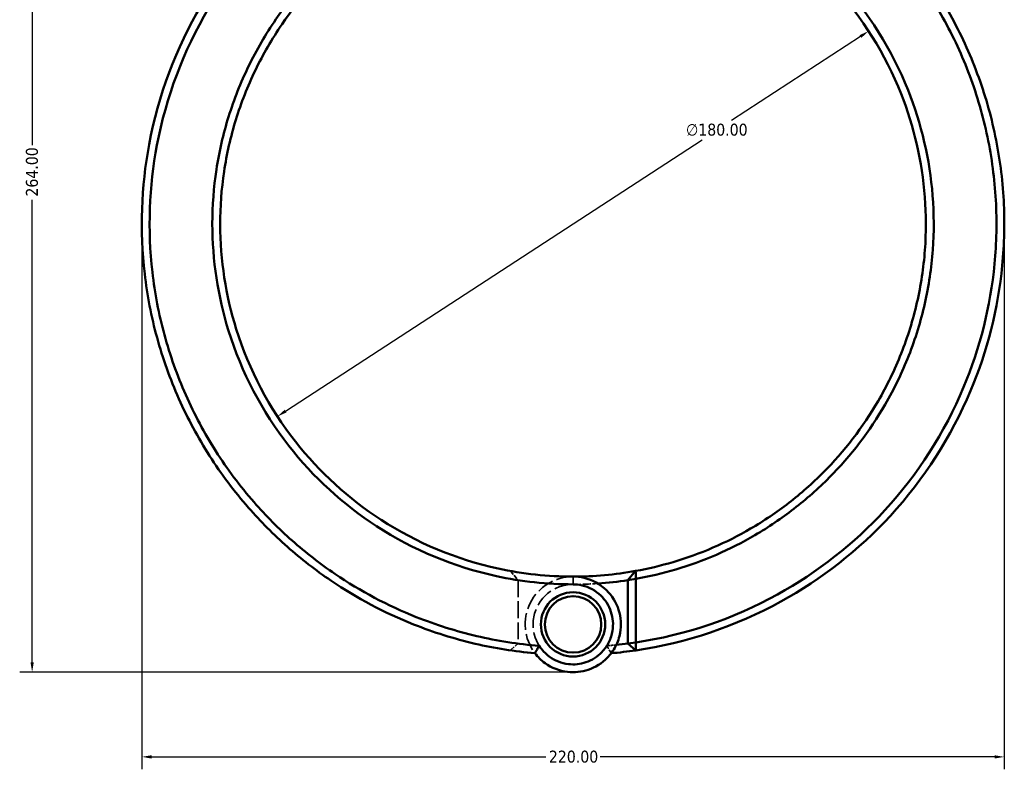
# Model space of a CAD drawing. Header units: millimetres. Extents: x 0 to 898, y 0 to 874.
# Tile 3 of 16: x 273 to 525, y 183 to 374. Entities that reach past the tile are written whole.
import ezdxf

# ---------------------------------------------------------------- set-up
doc = ezdxf.new("R2010")
doc.units = ezdxf.units.MM
doc.linetypes.add('DASHED', pattern=[0.2067, 0.1654, -0.0413])
for name, color, linetype, lineweight in [('Dimension (ANSI)', 7, 'Continuous', 25), ('Hidden (ANSI)', 7, 'DASHED', 35), ('Hidden Narrow (ANSI)', 7, 'DASHED', 25), ('Visible (ANSI)', 7, 'Continuous', 50), ('Visible Narrow (ANSI)', 7, 'Continuous', 35)]:
    doc.layers.add(name, color=color, linetype=linetype, lineweight=lineweight)
doc.styles.add('Note Text (ANSI)', font='tahoma.ttf')
doc.dimstyles.new('Default - mm (ANSI)', dxfattribs={"dimtxt": 3.048, "dimasz": 2.5, "dimexe": 3.175, "dimexo": 1.6002, "dimgap": 0.8, "dimtad": 0, "dimtoh": 1, "dimrnd": 1e-08, "dimzin": 4, "dimdsep": 46, "dimtxsty": 'Note Text (ANSI)', "dimcen": 0.09, "dimdle": 10, "dimclrd": 256, "dimclre": 256, "dimclrt": 256, "dimadec": 1, "dimazin": 1, "dimtfac": 1, "dimtofl": 0, "dimtmove": 0, "dimatfit": 3, "dimfxl": 1, "dimtolj": 1, "dimtzin": 4, "dimlwd": -1, "dimlwe": -1, "dimarcsym": 0})

# ---------------------------------------------------------------- blocks, each defined once
blk = doc.blocks.new('*D7')
at = {"layer": 'Defpoints', "color": 0, "transparency": 16777216}
for p in [(489.97, 371.11), (339.18, 272.81)]:
    blk.add_point(p, dxfattribs=at)
at = {"layer": 'Dimension (ANSI)', "transparency": 16777216}
for p, q in [((487.88, 369.74), (454.98, 348.3)), ((341.28, 274.18), (447.49, 343.41))]:
    blk.add_line(p, q, dxfattribs=at)
for points in [[(487.65, 370.09), (488.11, 369.39), (489.97, 371.11)], [(341.05, 274.53), (341.51, 273.83), (339.18, 272.81)]]:
    blk.add_solid(points, dxfattribs=at)
at = {"layer": 'Dimension (ANSI)', "transparency": 16777216, "insert": (443.39, 347.5), "char_height": 3.048, "attachment_point": 1, "style": 'Note Text (ANSI)'}
blk.add_mtext('\\A1;∅180.00', dxfattribs=at)
blk = doc.blocks.new('*D8')
at = {"layer": 'Defpoints', "color": 0, "transparency": 16777216}
for p in [(304.58, 321.96), (524.58, 321.96), (524.58, 185.96)]:
    blk.add_point(p, dxfattribs=at)
at = {"layer": 'Dimension (ANSI)', "transparency": 16777216}
for p, q in [((304.58, 320.36), (304.58, 182.79)), ((524.58, 320.36), (524.58, 182.79)), ((307.08, 185.96), (407.62, 185.96)), ((522.08, 185.96), (421.54, 185.96))]:
    blk.add_line(p, q, dxfattribs=at)
for points in [[(307.08, 186.38), (307.08, 185.54), (304.58, 185.96)], [(522.08, 186.38), (522.08, 185.54), (524.58, 185.96)]]:
    blk.add_solid(points, dxfattribs=at)
at = {"layer": 'Dimension (ANSI)', "transparency": 16777216, "insert": (408.42, 187.55), "char_height": 3.048, "attachment_point": 1, "style": 'Note Text (ANSI)'}
blk.add_mtext('\\A1;220.00', dxfattribs=at)
blk = doc.blocks.new('*D9')
at = {"layer": 'Defpoints', "color": 0, "transparency": 16777216}
for p in [(276.62, 471.56), (379.87, 471.56), (414.58, 207.56)]:
    blk.add_point(p, dxfattribs=at)
at = {"layer": 'Dimension (ANSI)', "transparency": 16777216}
for p, q in [((378.27, 471.56), (273.45, 471.56)), ((276.62, 469.06), (276.62, 342.02)), ((276.62, 210.06), (276.62, 328.1)), ((412.98, 207.56), (273.45, 207.56))]:
    blk.add_line(p, q, dxfattribs=at)
for points in [[(276.2, 469.06), (277.04, 469.06), (276.62, 471.56)], [(276.2, 210.06), (277.04, 210.06), (276.62, 207.56)]]:
    blk.add_solid(points, dxfattribs=at)
at = {"layer": 'Dimension (ANSI)', "transparency": 16777216, "insert": (275.03, 328.9), "char_height": 3.048, "attachment_point": 1, "rotation": 90, "style": 'Note Text (ANSI)'}
blk.add_mtext('\\A1;264.00', dxfattribs=at)

msp = doc.modelspace()

# ---------------------------------------------------------------- linework, layer by layer
at = {"layer": 'Hidden (ANSI)', "ltscale": 6.929874}
msp.add_line((398.607, 233.389), (400.579, 231.056), dxfattribs=at)
at = {"layer": 'Hidden (ANSI)', "ltscale": 26.060642}
msp.add_line((400.579, 231.032), (400.579, 214.872), dxfattribs=at)
at = {"layer": 'Hidden (ANSI)', "ltscale": 6.272046}
msp.add_line((400.579, 214.855), (398.598, 213.128), dxfattribs=at)
at = {"layer": 'Hidden (ANSI)', "ltscale": 26.198729}
msp.add_arc((414.579, 219.761), 12.2, 90, 217.16087, dxfattribs=at)
at = {"layer": 'Hidden (ANSI)', "ltscale": 33.997589}
msp.add_arc((414.579, 321.961), 92, 261.24707, 270, dxfattribs=at)
at = {"layer": 'Hidden (ANSI)', "ltscale": 29.241877}
for start, end in [(90, 327.66555), (212.33445, 90)]:
    msp.add_arc((414.579, 219.761), 10.2, start, end, dxfattribs=at)
at = {"layer": 'Hidden (ANSI)', "ltscale": 12.098065}
msp.add_arc((414.579, 321.961), 92, 270, 273.95575, dxfattribs=at)
at = {"layer": 'Hidden (ANSI)', "ltscale": 10.30801}
msp.add_arc((414.579, 321.961), 108, 262.55181, 265.42293, dxfattribs=at)
at = {"layer": 'Hidden (ANSI)', "ltscale": 4.591596}
msp.add_arc((414.579, 321.961), 108, 274.57707, 275.85599, dxfattribs=at)
at = {"layer": 'Hidden (ANSI)', "ltscale": 0.064441}
msp.add_rational_spline([(400.579, 231.032), (400.579, 231.044), (400.579, 231.056)], [1.0759798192, 1.07597643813, 1.0759730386], degree=2, dxfattribs=at)
at = {"layer": 'Hidden (ANSI)', "ltscale": 0.044709}
msp.add_rational_spline([(400.579, 214.855), (400.579, 214.864), (400.579, 214.872)], [1.08681766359, 1.08683652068, 1.0868553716], degree=2, dxfattribs=at)
at = {"layer": 'Hidden (ANSI)', "ltscale": 5.676776}
for points in [[(404.857, 212.391), (405.21, 213.031), (405.579, 213.673), (405.961, 214.305)], [(423.198, 214.305), (423.579, 213.673), (423.948, 213.031), (424.302, 212.391)]]:
    msp.add_open_spline(points, degree=3, dxfattribs=at)
at = {"layer": 'Hidden Narrow (ANSI)', "ltscale": 0.024203}
msp.add_line((414.579, 229.961), (414.579, 229.97), dxfattribs=at)
at = {"layer": 'Visible (ANSI)'}
for p, q in [((428.579, 231.056), (430.551, 233.389)), ((430.579, 231.373), (428.579, 231.056)), ((428.579, 231.056), (428.579, 214.855)), ((430.579, 215.143), (430.579, 231.373)), ((428.579, 214.855), (430.579, 215.143)), ((430.561, 213.128), (428.579, 214.855))]:
    msp.add_line(p, q, dxfattribs=at)
for radius in [8.2, 7.2]:
    msp.add_circle((414.579, 219.761), radius, dxfattribs=at)
for radius, start, end in [(90, 270, 280.22228), (92, 273.95575, 278.75293), (108, 275.85599, 277.44819), (110, 275.07089, 278.35378)]:
    msp.add_arc((414.579, 321.961), radius, start, end, dxfattribs=at)
for points, knots in [([(380.232, 426.461), (366.355, 421.9), (353.407, 414.541), (333.432, 397.168), (325.751, 387.918), (313.309, 366.744), (308.795, 354.681), (304.424, 331.343), (304.04, 320.17), (305.323, 309.193), (305.964, 303.704), (307.02, 298.265), (309.935, 287.608), (311.795, 282.39), (316.275, 272.294), (318.896, 267.415), (324.839, 258.108), (328.162, 253.679), (334.887, 245.993), (338.203, 242.66), (345.232, 236.445), (348.946, 233.562), (359.427, 226.452), (366.514, 222.697), (379.014, 217.725), (384.257, 216.081), (394.615, 213.665), (399.72, 212.847), (404.857, 212.391)], [0.3169911, 0.3169911, 0.3169911, 0.3169911, 0.7146722, 0.7146722, 1.03798, 1.03798, 1.3838528, 1.3838528, 1.6853247, 1.6853247, 1.6853247, 1.8360607, 1.8360607, 1.9867966, 1.9867966, 2.1375326, 2.1375326, 2.2882686, 2.2882686, 2.4163941, 2.4163941, 2.5445197, 2.5445197, 2.7623332, 2.7623332, 2.9120311, 2.9120311, 3.0529272, 3.0529272, 3.0529272, 3.0529272]), ([(405.964, 214.295), (400.592, 214.725), (395.253, 215.558), (384.759, 218.01), (379.603, 219.63), (367.314, 224.528), (360.347, 228.227), (350.048, 235.229), (346.4, 238.067), (339.496, 244.186), (336.241, 247.467), (329.64, 255.031), (326.38, 259.39), (320.553, 268.547), (317.985, 273.346), (313.599, 283.274), (311.78, 288.404), (308.934, 298.88), (307.907, 304.225), (307.287, 309.617), (306.046, 320.4), (306.444, 331.371), (310.776, 354.274), (315.227, 366.103), (327.465, 386.856), (335.012, 395.917), (354.617, 412.928), (367.315, 420.128), (380.917, 424.59), (383.015, 425.279), (385.134, 425.903), (387.27, 426.461)], [-3.0617291, -3.0617291, -3.0617291, -3.0617291, -2.9120311, -2.9120311, -2.7623332, -2.7623332, -2.5445197, -2.5445197, -2.4163941, -2.4163941, -2.2882686, -2.2882686, -2.1375326, -2.1375326, -1.9867966, -1.9867966, -1.8360607, -1.8360607, -1.6853247, -1.6853247, -1.6853247, -1.3838528, -1.3838528, -1.03798, -1.03798, -0.7146722, -0.7146722, -0.3169911, -0.3169911, -0.3169911, -0.2556583, -0.2556583, -0.2556583, -0.2556583]), ([(430.561, 213.128), (443.523, 215.031), (456.14, 219.275), (478.016, 231.315), (487.477, 238.733), (504.101, 256.795), (511.058, 267.622), (520.259, 289.497), (522.996, 300.331), (524.064, 311.332), (524.598, 316.832), (524.717, 322.373), (524.121, 333.413), (523.406, 338.911), (521.158, 349.738), (519.625, 355.068), (515.774, 365.437), (513.457, 370.477), (508.493, 379.427), (505.948, 383.393), (500.371, 390.968), (497.338, 394.576), (488.562, 403.757), (482.402, 408.933), (471.608, 416.156), (467.272, 418.648), (458.302, 423.021), (453.667, 424.903), (448.927, 426.461)], [0.1460669, 0.1460669, 0.1460669, 0.1460669, 0.5040431, 0.5040431, 0.8281609, 0.8281609, 1.1743413, 1.1743413, 1.4758255, 1.4758255, 1.4758255, 1.6265676, 1.6265676, 1.7773097, 1.7773097, 1.9280518, 1.9280518, 2.0787939, 2.0787939, 2.2069247, 2.2069247, 2.3350555, 2.3350555, 2.5528778, 2.5528778, 2.6887397, 2.6887397, 2.8246015, 2.8246015, 2.8246015, 2.8246015]), ([(441.888, 426.461), (444.024, 425.903), (446.143, 425.279), (448.241, 424.59), (452.888, 423.066), (457.431, 421.225), (466.227, 416.946), (470.479, 414.506), (481.068, 407.436), (487.114, 402.369), (495.733, 393.378), (498.711, 389.843), (504.192, 382.421), (506.695, 378.534), (511.579, 369.762), (513.861, 364.82), (517.657, 354.651), (519.171, 349.422), (521.397, 338.798), (522.109, 333.401), (522.714, 322.563), (522.607, 317.121), (522.092, 311.718), (521.063, 300.911), (518.393, 290.262), (509.388, 268.752), (502.566, 258.099), (486.247, 240.321), (476.953, 233.016), (455.535, 221.203), (443.229, 217.038), (430.579, 215.143)], [-2.8859344, -2.8859344, -2.8859344, -2.8859344, -2.8246015, -2.8246015, -2.8246015, -2.6887397, -2.6887397, -2.5528778, -2.5528778, -2.3350555, -2.3350555, -2.2069247, -2.2069247, -2.0787939, -2.0787939, -1.9280518, -1.9280518, -1.7773097, -1.7773097, -1.6265676, -1.6265676, -1.4758255, -1.4758255, -1.4758255, -1.1743413, -1.1743413, -0.8281609, -0.8281609, -0.5040431, -0.5040431, -0.1487092, -0.1487092, -0.1487092, -0.1487092]), ([(414.579, 413.951), (408.129, 413.951), (401.678, 413.27), (388.172, 410.387), (381.159, 407.982), (370.927, 403.035), (367.435, 401.057), (360.74, 396.661), (357.536, 394.245), (348.55, 386.498), (343.26, 380.6), (336.181, 370.32), (333.847, 366.315), (329.807, 358), (328.101, 353.69), (325.356, 344.862), (324.317, 340.345), (322.928, 331.205), (322.579, 326.583), (322.579, 321.961), (322.579, 312.717), (323.983, 303.473), (330.024, 284.05), (335.256, 274.06), (348.352, 257.304), (355.954, 250.341), (373.784, 238.767), (384.185, 234.431), (401.44, 230.677), (408.009, 229.971), (414.579, 229.971)], [-3.1415927, -3.1415927, -3.1415927, -3.1415927, -2.9312711, -2.9312711, -2.6912754, -2.6912754, -2.5606895, -2.5606895, -2.4301035, -2.4301035, -2.1738189, -2.1738189, -2.0230633, -2.0230633, -1.8723076, -1.8723076, -1.721552, -1.721552, -1.5707963, -1.5707963, -1.5707963, -1.269285, -1.269285, -0.9073789, -0.9073789, -0.5757642, -0.5757642, -0.2142133, -0.2142133, 0, 0, 0, 0]), ([(414.579, 231.961), (408.167, 231.961), (401.755, 232.649), (384.912, 236.305), (374.756, 240.528), (357.333, 251.808), (349.898, 258.597), (337.074, 274.944), (331.94, 284.698), (325.993, 303.678), (324.6, 312.716), (324.579, 321.761), (324.569, 326.284), (324.901, 330.808), (326.24, 339.756), (327.248, 344.181), (329.917, 352.829), (331.579, 357.054), (335.52, 365.205), (337.798, 369.133), (344.714, 379.215), (349.888, 385.003), (358.682, 392.607), (361.819, 394.98), (368.375, 399.295), (371.795, 401.239), (381.82, 406.097), (388.693, 408.459), (401.932, 411.292), (408.255, 411.961), (414.579, 411.961)], [0, 0, 0, 0, 0.2142133, 0.2142133, 0.5757642, 0.5757642, 0.9073789, 0.9073789, 1.269285, 1.269285, 1.5707963, 1.5707963, 1.5707963, 1.721552, 1.721552, 1.8723076, 1.8723076, 2.0230633, 2.0230633, 2.1738189, 2.1738189, 2.4301035, 2.4301035, 2.5606895, 2.5606895, 2.6912754, 2.6912754, 2.9312711, 2.9312711, 3.1415927, 3.1415927, 3.1415927, 3.1415927]), ([(430.579, 231.373), (434.016, 231.98), (437.417, 232.782), (447.819, 235.87), (454.622, 238.815), (464.437, 244.547), (467.764, 246.793), (474.096, 251.699), (477.102, 254.359), (485.453, 262.784), (490.265, 269.076), (496.516, 279.875), (498.53, 284.049), (501.907, 292.652), (503.271, 297.081), (505.318, 306.094), (506.001, 310.678), (506.672, 319.896), (506.659, 324.53), (506.299, 329.137), (505.578, 338.351), (503.458, 347.454), (495.923, 366.345), (489.928, 375.897), (475.568, 391.579), (467.449, 397.927), (448.775, 408.077), (438.069, 411.59), (422.942, 413.665), (418.761, 413.951), (414.579, 413.951)], [-2.9668095, -2.9668095, -2.9668095, -2.9668095, -2.8530315, -2.8530315, -2.6130273, -2.6130273, -2.4824181, -2.4824181, -2.3518089, -2.3518089, -2.0955839, -2.0955839, -1.9448633, -1.9448633, -1.7941426, -1.7941426, -1.643422, -1.643422, -1.4927014, -1.4927014, -1.4927014, -1.1912602, -1.1912602, -0.8293786, -0.8293786, -0.49784, -0.49784, -0.1363374, -0.1363374, 0, 0, 0, 0]), ([(414.579, 411.961), (418.678, 411.961), (422.778, 411.68), (437.606, 409.641), (448.099, 406.19), (466.392, 396.222), (474.34, 389.989), (488.385, 374.601), (494.239, 365.233), (501.579, 346.719), (503.635, 337.802), (504.32, 328.783), (504.663, 324.274), (504.665, 319.74), (503.989, 310.723), (503.311, 306.241), (501.29, 297.431), (499.947, 293.103), (496.628, 284.699), (494.651, 280.623), (488.521, 270.081), (483.809, 263.942), (475.638, 255.726), (472.699, 253.132), (466.509, 248.349), (463.258, 246.16), (453.669, 240.575), (447.025, 237.706), (436.986, 234.733), (433.784, 233.972), (430.551, 233.389)], [0, 0, 0, 0, 0.1363374, 0.1363374, 0.49784, 0.49784, 0.8293786, 0.8293786, 1.1912602, 1.1912602, 1.4927014, 1.4927014, 1.4927014, 1.643422, 1.643422, 1.7941426, 1.7941426, 1.9448633, 1.9448633, 2.0955839, 2.0955839, 2.3518089, 2.3518089, 2.4824181, 2.4824181, 2.6130273, 2.6130273, 2.8530315, 2.8530315, 2.962783, 2.962783, 2.962783, 2.962783]), ([(404.857, 212.391), (405.587, 211.428), (406.459, 210.576), (409.121, 208.654), (411.116, 207.881), (414.941, 207.437), (416.752, 207.625), (420.269, 208.798), (421.951, 209.849), (424.15, 212.099), (424.868, 213.093), (425.424, 214.173), (425.981, 215.253), (426.376, 216.419), (426.933, 219.543), (426.806, 221.556), (425.616, 225.325), (424.547, 227.074), (421.557, 230.005), (419.568, 231.109), (416.498, 231.847), (415.539, 231.961), (414.579, 231.961)], [-4.0770273, -4.0770273, -4.0770273, -4.0770273, -3.776865, -3.776865, -3.2589381, -3.2589381, -2.8142821, -2.8142821, -2.3328191, -2.3328191, -2.0319047, -2.0319047, -2.0319047, -1.7309903, -1.7309903, -1.2495272, -1.2495272, -0.7641814, -0.7641814, -0.2321496, -0.2321496, 0, 0, 0, 0]), ([(430.579, 231.373), (430.574, 231.709), (430.57, 232.045), (430.56, 232.717), (430.556, 233.053), (430.551, 233.389)], [-0.29867334, -0.29867334, -0.29867334, -0.29867334, -0.14934969, -0.14934969, 0, 0, 0, 0]), ([(414.579, 229.971), (415.368, 229.971), (416.156, 229.879), (418.683, 229.282), (420.327, 228.388), (422.825, 225.993), (423.734, 224.556), (424.774, 221.432), (424.91, 219.75), (424.485, 217.119), (424.168, 216.132), (423.712, 215.214), (423.256, 214.297), (422.662, 213.449), (420.824, 211.523), (419.405, 210.618), (416.425, 209.606), (414.886, 209.444), (411.639, 209.827), (409.948, 210.495), (407.515, 212.289), (406.64, 213.228), (405.964, 214.295)], [0, 0, 0, 0, 0.2321496, 0.2321496, 0.7641814, 0.7641814, 1.2495272, 1.2495272, 1.7309903, 1.7309903, 2.0319047, 2.0319047, 2.0319047, 2.3328191, 2.3328191, 2.8142821, 2.8142821, 3.2589381, 3.2589381, 3.776865, 3.776865, 4.1479233, 4.1479233, 4.1479233, 4.1479233]), ([(405.964, 214.295), (405.774, 213.98), (405.587, 213.663), (405.222, 213.028), (405.042, 212.71), (404.865, 212.391)], [-0.28448272, -0.28448272, -0.28448272, -0.28448272, -0.14221956, -0.14221956, 0, 0, 0, 0]), ([(430.561, 213.128), (430.564, 213.464), (430.567, 213.799), (430.573, 214.471), (430.576, 214.807), (430.579, 215.143)], [-0.27002045, -0.27002045, -0.27002045, -0.27002045, -0.1350169, -0.1350169, 0, 0, 0, 0])]:
    msp.add_open_spline(points, degree=3, knots=knots, dxfattribs=at)
msp.add_open_spline([(404.865, 212.391), (404.862, 212.391), (404.859, 212.391), (404.857, 212.391)], degree=3, dxfattribs=at)
at = {"layer": 'Visible Narrow (ANSI)'}
msp.add_line((414.579, 230.07), (414.579, 231.861), dxfattribs=at)

# ---------------------------------------------------------------- dimensions: what is measured, and where the dimension line sits
at = {"layer": 'Dimension (ANSI)'}
for base, p1, p2, angle, picture, middle in [((276.62, 471.561), (414.578, 207.562), (379.871, 471.561), 90, '*D9', (276.62, 335.061)), ((524.579, 185.961), (304.579, 321.961), (524.579, 321.961), 180, '*D8', (414.579, 185.961))]:
    dim = msp.add_linear_dim(base=base, p1=p1, p2=p2, angle=angle, dimstyle='Default - mm (ANSI)', override={"dimgap": 0.8, "dimtoh": 0, "dimdec": 2, "dimtol": 0, "dimlim": 0, "dimtp": 0, "dimtm": 0, "dimtdec": 2, "dimatfit": 1}, dxfattribs=at)
    dim.commit()
    dim.dimension.update_dxf_attribs({"geometry": picture, "text_midpoint": middle, "dimtype": 160})
dim = msp.add_diameter_dim_2p(p1=(339.184, 272.812), p2=(489.974, 371.109), dimstyle='Default - mm (ANSI)', override={"dimgap": 0.8, "dimtih": 1, "dimdec": 2, "dimlfac": 1, "dimtol": 0, "dimlim": 0, "dimtp": 0, "dimtm": 0, "dimtdec": 2, "dimtofl": 1, "dimatfit": 2}, dxfattribs=at)
dim.commit()
dim.dimension.update_dxf_attribs({"geometry": '*D7', "text_midpoint": (451.236, 345.856), "dimtype": 163})

doc.saveas('drawing.dxf')
